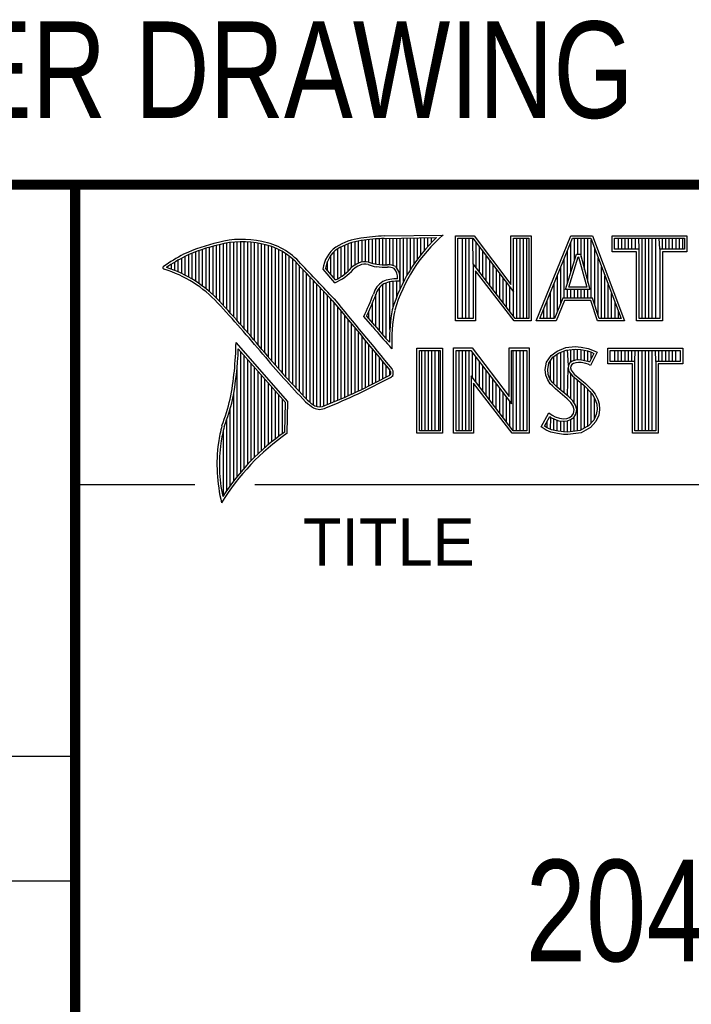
# Model space of a CAD drawing. Header units: inches. Extents: x 0 to 22, y 0 to 17.
# Tile 5 of 10: x 16.3 to 17.6, y 1.3 to 3.3. Entities that reach past the tile are written whole.
import ezdxf
from ezdxf.enums import TextEntityAlignment as Align

# ---------------------------------------------------------------- set-up
doc = ezdxf.new("R2010")
doc.units = ezdxf.units.IN
doc.header["$LTSCALE"] = 1.21
doc.header["$MEASUREMENT"] = 0
doc.layers.get('0').update_dxf_attribs({"linetype": 'CONTINUOUS'})
doc.styles.get("Standard").update_dxf_attribs({"font": 'txt', "width": 0.8})

msp = doc.modelspace()

# ---------------------------------------------------------------- linework, layer by layer
at = {"color": 2, "linetype": 'CONTINUOUS'}
for p, q in [((16.3737, 2.9596), (21.5037, 2.9596)), ((16.3737, 2.9596), (16.3737, 1.2496)), ((16.375, 2.96), (21.5, 2.96)), ((16.9332, 2.8053), (16.9332, 2.849)), ((16.9401, 2.8077), (16.9401, 2.8499)), ((16.9469, 2.8082), (16.9469, 2.8509)), ((16.9537, 2.8069), (16.9537, 2.8518)), ((16.9606, 2.8048), (16.9606, 2.8525)), ((16.9674, 2.8034), (16.9674, 2.8531)), ((16.9742, 2.8027), (16.9742, 2.8536)), ((16.981, 2.8023), (16.981, 2.854)), ((16.9838, 2.8589), (17.0997, 2.8607)), ((16.9839, 2.8541), (17.087, 2.8557)), ((16.9879, 2.802), (16.9879, 2.8542)), ((16.9947, 2.8019), (16.9947, 2.8543)), ((17.0015, 2.8005), (17.0015, 2.8544)), ((17.0083, 2.7963), (17.0083, 2.8545)), ((17.0152, 2.755), (17.0152, 2.8546)), ((17.022, 2.7691), (17.022, 2.8547)), ((17.0288, 2.7817), (17.0288, 2.8548)), ((17.0357, 2.7931), (17.0357, 2.8549)), ((17.0425, 2.8035), (17.0425, 2.855)), ((17.0493, 2.8131), (17.0493, 2.8551)), ((17.0561, 2.822), (17.0561, 2.8552)), ((17.063, 2.8303), (17.063, 2.8553)), ((17.0698, 2.8381), (17.0698, 2.8554)), ((17.0766, 2.8454), (17.0766, 2.8555)), ((17.1243, 2.8592), (17.1609, 2.8592)), ((17.1243, 2.6915), (17.1243, 2.8592)), ((17.1291, 2.8543), (17.1585, 2.8543)), ((17.1291, 2.6963), (17.1291, 2.8543)), ((17.1381, 2.6963), (17.1381, 2.8543)), ((17.1447, 2.6963), (17.1447, 2.8543)), ((17.1514, 2.6963), (17.1514, 2.8543)), ((17.1589, 2.8042), (17.1581, 2.8543)), ((17.1585, 2.8543), (17.2383, 2.7492)), ((17.1609, 2.8592), (17.2334, 2.7636)), ((17.2334, 2.8592), (17.2732, 2.8592)), ((17.2334, 2.7636), (17.2334, 2.8592)), ((17.2383, 2.8543), (17.2684, 2.8543)), ((17.2383, 2.7492), (17.2383, 2.8543)), ((17.2449, 2.6963), (17.2449, 2.8543)), ((17.2515, 2.6963), (17.2515, 2.8543)), ((17.2582, 2.6963), (17.2582, 2.8543)), ((17.2649, 2.6963), (17.2649, 2.8543)), ((17.2684, 2.8543), (17.2684, 2.6963)), ((17.2732, 2.8592), (17.2732, 2.6915)), ((17.2831, 2.6915), (17.3516, 2.8591)), ((17.2903, 2.6964), (17.3548, 2.8542)), ((17.3516, 2.8591), (17.3938, 2.8591)), ((17.3548, 2.8542), (17.3905, 2.8542)), ((17.3583, 2.8098), (17.3583, 2.8542)), ((17.365, 2.8228), (17.365, 2.8542)), ((17.3717, 2.817), (17.3717, 2.8542)), ((17.3784, 2.7925), (17.3784, 2.8542)), ((17.385, 2.7679), (17.385, 2.8542)), ((17.3905, 2.8542), (17.4504, 2.6964)), ((17.3917, 2.7364), (17.3917, 2.851)), ((17.3938, 2.8591), (17.4574, 2.6915)), ((17.4327, 2.8591), (17.5802, 2.8591)), ((17.4327, 2.8278), (17.4327, 2.8591)), ((17.4375, 2.8542), (17.5753, 2.8542)), ((17.4375, 2.8327), (17.4375, 2.8542)), ((17.4451, 2.8327), (17.4451, 2.8542)), ((17.4518, 2.8327), (17.4518, 2.8542)), ((17.4585, 2.8327), (17.4585, 2.8542)), ((17.4652, 2.8327), (17.4652, 2.8542)), ((17.4718, 2.8327), (17.4718, 2.8542)), ((17.4785, 2.8327), (17.4785, 2.8542)), ((17.4859, 2.8327), (17.4852, 2.8542)), ((17.4919, 2.6964), (17.4919, 2.8542)), ((17.4985, 2.6964), (17.4985, 2.8542)), ((17.5052, 2.6964), (17.5052, 2.8542)), ((17.5119, 2.6964), (17.5119, 2.8542)), ((17.5186, 2.6964), (17.5186, 2.8542)), ((17.5269, 2.8327), (17.5252, 2.8542)), ((17.5319, 2.8327), (17.5319, 2.8542)), ((17.5386, 2.8327), (17.5386, 2.8542)), ((17.5453, 2.8327), (17.5453, 2.8542)), ((17.5519, 2.8327), (17.5519, 2.8542)), ((17.5586, 2.8327), (17.5586, 2.8542)), ((17.5653, 2.8327), (17.5653, 2.8542)), ((17.572, 2.8327), (17.572, 2.8542)), ((17.5753, 2.8542), (17.5753, 2.8327)), ((17.5802, 2.8591), (17.5802, 2.8278)), ((16.6192, 2.765), (16.6192, 2.8301)), ((16.626, 2.7601), (16.626, 2.8325)), ((16.6329, 2.7549), (16.6329, 2.8347)), ((16.6397, 2.7492), (16.6397, 2.8367)), ((16.6465, 2.7431), (16.6465, 2.8386)), ((16.6533, 2.7366), (16.6533, 2.8403)), ((16.6602, 2.7295), (16.6602, 2.8419)), ((16.667, 2.7221), (16.667, 2.8435)), ((16.6738, 2.7146), (16.6738, 2.8449)), ((16.6806, 2.707), (16.6806, 2.8459)), ((16.6875, 2.6995), (16.6875, 2.8467)), ((16.6943, 2.6918), (16.6943, 2.8472)), ((16.7011, 2.6841), (16.7011, 2.8474)), ((16.708, 2.6764), (16.708, 2.8474)), ((16.7148, 2.6685), (16.7148, 2.847)), ((16.7216, 2.6607), (16.7216, 2.8465)), ((16.7284, 2.6527), (16.7284, 2.8456)), ((16.7353, 2.6447), (16.7353, 2.8445)), ((16.7421, 2.6366), (16.7421, 2.8431)), ((16.7489, 2.6285), (16.7489, 2.8417)), ((16.7557, 2.6204), (16.7557, 2.84)), ((16.7626, 2.6125), (16.7626, 2.8378)), ((16.7694, 2.6046), (16.7694, 2.8352)), ((16.7762, 2.5968), (16.7762, 2.8321)), ((16.8923, 2.7747), (16.8923, 2.8335)), ((16.8991, 2.7788), (16.8991, 2.8375)), ((16.9059, 2.7837), (16.9059, 2.8408)), ((16.9128, 2.7896), (16.9128, 2.8436)), ((16.9196, 2.7966), (16.9196, 2.8459)), ((16.9264, 2.8018), (16.9264, 2.8477)), ((17.1648, 2.7965), (17.1648, 2.8461)), ((17.1714, 2.7879), (17.1714, 2.8373)), ((17.345, 2.7666), (17.345, 2.8302)), ((17.3517, 2.7882), (17.3517, 2.8465)), ((17.3984, 2.7232), (17.3984, 2.8334)), ((17.4859, 2.8327), (17.4375, 2.8327)), ((17.4859, 2.6964), (17.4859, 2.8327)), ((17.5753, 2.8327), (17.5269, 2.8327)), ((17.5269, 2.8327), (17.5269, 2.6964)), ((16.5782, 2.788), (16.5782, 2.8116)), ((16.5851, 2.7849), (16.5851, 2.8154)), ((16.5919, 2.7815), (16.5919, 2.819)), ((16.5987, 2.7778), (16.5987, 2.8221)), ((16.6055, 2.7738), (16.6055, 2.8249)), ((16.6124, 2.7696), (16.6124, 2.8276)), ((16.7831, 2.5891), (16.7831, 2.8284)), ((16.7899, 2.5815), (16.7899, 2.8242)), ((16.7967, 2.5739), (16.7967, 2.8193)), ((16.8035, 2.5665), (16.8035, 2.8136)), ((16.8786, 2.783), (16.8786, 2.8206)), ((16.8855, 2.7749), (16.8855, 2.8281)), ((17.1781, 2.7792), (17.1781, 2.8285)), ((17.1848, 2.7705), (17.1848, 2.8197)), ((17.1915, 2.7618), (17.1915, 2.8109)), ((17.3383, 2.7364), (17.3383, 2.8138)), ((17.3409, 2.7533), (17.3624, 2.8228)), ((17.3475, 2.7581), (17.3659, 2.8179)), ((17.3624, 2.8228), (17.3701, 2.8228)), ((17.3659, 2.8179), (17.3664, 2.8179)), ((17.3664, 2.8179), (17.3827, 2.7581)), ((17.3701, 2.8228), (17.389, 2.7533)), ((17.4051, 2.7034), (17.4051, 2.8158)), ((17.481, 2.8278), (17.4327, 2.8278)), ((17.481, 2.6915), (17.481, 2.8278)), ((17.5802, 2.8278), (17.5318, 2.8278)), ((17.5318, 2.8278), (17.5318, 2.6915)), ((16.5578, 2.796), (16.5578, 2.7989)), ((16.5646, 2.7936), (16.5646, 2.8033)), ((16.5714, 2.7909), (16.5714, 2.8075)), ((16.8104, 2.5591), (16.8104, 2.807)), ((16.8172, 2.5519), (16.8172, 2.7996)), ((16.824, 2.5447), (16.824, 2.7924)), ((16.8864, 2.7664), (16.8632, 2.7937)), ((16.8877, 2.7723), (16.8682, 2.7952)), ((16.8718, 2.791), (16.8718, 2.8085)), ((17.2418, 2.6963), (17.1589, 2.8042)), ((17.1589, 2.8042), (17.1589, 2.6963)), ((17.1981, 2.7531), (17.1981, 2.8021)), ((17.2048, 2.7445), (17.2048, 2.7933)), ((17.3316, 2.7267), (17.3316, 2.7975)), ((17.4118, 2.6964), (17.4118, 2.7982)), ((16.8308, 2.5375), (16.8308, 2.7853)), ((16.8377, 2.5314), (16.8377, 2.7781)), ((17.2395, 2.6915), (17.1637, 2.7899)), ((17.1637, 2.7899), (17.1637, 2.6915)), ((17.2115, 2.7358), (17.2115, 2.7845)), ((17.2182, 2.7271), (17.2182, 2.7757)), ((17.325, 2.7101), (17.325, 2.7812)), ((17.4184, 2.6964), (17.4184, 2.7806)), ((16.8445, 2.5262), (16.8445, 2.7709)), ((16.8513, 2.523), (16.8513, 2.7637)), ((16.8581, 2.5224), (16.8581, 2.7565)), ((16.9742, 2.672), (16.9742, 2.7568)), ((16.981, 2.664), (16.981, 2.7634)), ((16.9879, 2.6563), (16.9879, 2.7665)), ((16.9947, 2.6748), (16.9947, 2.7683)), ((17.0015, 2.7195), (17.0015, 2.7694)), ((17.0083, 2.7388), (17.0083, 2.7698)), ((17.2248, 2.7184), (17.2248, 2.7669)), ((17.2315, 2.7098), (17.2315, 2.7581)), ((17.3183, 2.6964), (17.3183, 2.7648)), ((17.389, 2.7533), (17.3409, 2.7533)), ((17.345, 2.7364), (17.345, 2.7533)), ((17.3827, 2.7581), (17.3475, 2.7581)), ((17.3517, 2.7364), (17.3517, 2.7533)), ((17.3583, 2.7364), (17.3583, 2.7533)), ((17.365, 2.7364), (17.365, 2.7533)), ((17.3717, 2.7364), (17.3717, 2.7533)), ((17.3784, 2.7364), (17.3784, 2.7533)), ((17.385, 2.7364), (17.385, 2.7533)), ((17.4251, 2.6964), (17.4251, 2.763)), ((16.865, 2.5241), (16.865, 2.7493)), ((16.8718, 2.527), (16.8718, 2.7421)), ((16.8786, 2.5298), (16.8786, 2.7348)), ((16.9674, 2.6802), (16.9674, 2.7444)), ((17.2382, 2.7011), (17.2383, 2.7492)), ((17.3116, 2.6964), (17.3116, 2.7485)), ((17.3356, 2.7364), (17.3195, 2.6964)), ((17.394, 2.7364), (17.3356, 2.7364)), ((17.4074, 2.6964), (17.394, 2.7364)), ((17.4318, 2.6964), (17.4318, 2.7455)), ((16.8855, 2.5327), (16.8855, 2.727)), ((16.8923, 2.5356), (16.8923, 2.7187)), ((16.9606, 2.6882), (16.9606, 2.7266)), ((17.2983, 2.6964), (17.2983, 2.7158)), ((17.3049, 2.6964), (17.3049, 2.7322)), ((17.3388, 2.7316), (17.3228, 2.6915)), ((17.3905, 2.7316), (17.3388, 2.7316)), ((17.4039, 2.6915), (17.3905, 2.7316)), ((17.4385, 2.6964), (17.4385, 2.7279)), ((16.8991, 2.5385), (16.8991, 2.7104)), ((16.9059, 2.5415), (16.9059, 2.7022)), ((16.9128, 2.5446), (16.9128, 2.6939)), ((16.9616, 2.6797), (16.9434, 2.7005)), ((16.9653, 2.6828), (16.9492, 2.7013)), ((16.9537, 2.696), (16.9537, 2.7109)), ((17.1589, 2.6963), (17.1291, 2.6963)), ((17.2684, 2.6963), (17.2418, 2.6963)), ((17.3195, 2.6964), (17.2903, 2.6964)), ((17.4504, 2.6964), (17.4074, 2.6964)), ((17.4451, 2.6964), (17.4451, 2.7103)), ((17.5269, 2.6964), (17.4859, 2.6964)), ((16.9196, 2.5477), (16.9196, 2.6856)), ((16.9264, 2.5508), (16.9264, 2.6774)), ((17.1637, 2.6915), (17.1243, 2.6915)), ((17.2732, 2.6915), (17.2395, 2.6915)), ((17.3228, 2.6915), (17.2831, 2.6915)), ((17.4574, 2.6915), (17.4039, 2.6915)), ((17.5318, 2.6915), (17.481, 2.6915)), ((16.9332, 2.554), (16.9332, 2.6691)), ((16.9401, 2.5573), (16.9401, 2.6608)), ((16.7939, 2.533), (16.6919, 2.6489)), ((16.789, 2.5312), (16.6964, 2.6365)), ((16.9469, 2.5606), (16.9469, 2.6526)), ((16.9537, 2.5639), (16.9537, 2.6443)), ((16.9606, 2.5673), (16.9606, 2.6361)), ((16.999, 2.637), (16.9946, 2.6418)), ((17.0482, 2.6383), (17.0988, 2.6383)), ((17.0482, 2.4708), (17.0482, 2.6383)), ((17.0988, 2.6383), (17.0988, 2.4708)), ((17.1205, 2.6385), (17.1571, 2.6385)), ((17.1205, 2.4708), (17.1205, 2.6385)), ((17.1571, 2.6385), (17.2296, 2.5429)), ((17.2296, 2.6385), (17.2694, 2.6385)), ((17.2296, 2.5429), (17.2296, 2.6385)), ((17.2694, 2.6385), (17.2694, 2.4708)), ((17.3245, 2.6324), (17.3412, 2.639)), ((17.3412, 2.639), (17.3596, 2.641)), ((17.3424, 2.6343), (17.3597, 2.6362)), ((17.3581, 2.6135), (17.3581, 2.636)), ((17.3596, 2.641), (17.372, 2.6402)), ((17.3597, 2.6362), (17.3713, 2.6354)), ((17.3647, 2.6146), (17.3647, 2.6358)), ((17.372, 2.6402), (17.3856, 2.6373)), ((17.3856, 2.6373), (17.3939, 2.6344)), ((17.4242, 2.6383), (17.5717, 2.6383)), ((17.4242, 2.607), (17.4242, 2.6383)), ((17.5717, 2.6383), (17.5717, 2.607)), ((16.7011, 2.3939), (16.7011, 2.6311)), ((16.708, 2.4018), (16.708, 2.6233)), ((16.9674, 2.5708), (16.9674, 2.6278)), ((16.9742, 2.5743), (16.9742, 2.6195)), ((17.0531, 2.6334), (17.0939, 2.6334)), ((17.0531, 2.4756), (17.0531, 2.6334)), ((17.0577, 2.4756), (17.0577, 2.6334)), ((17.0644, 2.4756), (17.0644, 2.6334)), ((17.071, 2.4756), (17.071, 2.6334)), ((17.0777, 2.4756), (17.0777, 2.6334)), ((17.0844, 2.4756), (17.0844, 2.6334)), ((17.0911, 2.4756), (17.0911, 2.6334)), ((17.0939, 2.6334), (17.0939, 2.4756)), ((17.1253, 2.6336), (17.1547, 2.6336)), ((17.1253, 2.4756), (17.1253, 2.6336)), ((17.1311, 2.4756), (17.1311, 2.6336)), ((17.1378, 2.4756), (17.1378, 2.6336)), ((17.1445, 2.4756), (17.1445, 2.6336)), ((17.1511, 2.4756), (17.1511, 2.6336)), ((17.1547, 2.6336), (17.2345, 2.5284)), ((17.1578, 2.5799), (17.1578, 2.6295)), ((17.1645, 2.5712), (17.1645, 2.6207)), ((17.2345, 2.6336), (17.2646, 2.6336)), ((17.2345, 2.5284), (17.2345, 2.6336)), ((17.2379, 2.4756), (17.2379, 2.6336)), ((17.2446, 2.4756), (17.2446, 2.6336)), ((17.2513, 2.4756), (17.2513, 2.6336)), ((17.2579, 2.4756), (17.2579, 2.6336)), ((17.2646, 2.6336), (17.2646, 2.4756)), ((17.3037, 2.6105), (17.3127, 2.6238)), ((17.3083, 2.6086), (17.3162, 2.6204)), ((17.3127, 2.6238), (17.3245, 2.6324)), ((17.3162, 2.6204), (17.3269, 2.6281)), ((17.318, 2.5677), (17.318, 2.6217)), ((17.3247, 2.561), (17.3247, 2.6265)), ((17.3269, 2.6281), (17.3424, 2.6343)), ((17.3314, 2.5555), (17.3314, 2.6299)), ((17.338, 2.5499), (17.338, 2.6326)), ((17.3466, 2.6041), (17.3447, 2.6345)), ((17.3514, 2.6103), (17.3514, 2.6353)), ((17.3713, 2.6354), (17.3843, 2.6326)), ((17.3714, 2.6146), (17.3714, 2.6353)), ((17.3781, 2.6134), (17.3781, 2.6339)), ((17.3843, 2.6326), (17.3921, 2.6299)), ((17.3848, 2.6117), (17.3848, 2.6324)), ((17.3966, 2.6278), (17.3879, 2.6106)), ((17.4031, 2.6301), (17.3899, 2.6036)), ((17.3914, 2.6176), (17.3914, 2.6301)), ((17.3921, 2.6299), (17.3966, 2.6278)), ((17.3939, 2.6344), (17.4031, 2.6301)), ((17.429, 2.6334), (17.5669, 2.6334)), ((17.429, 2.6119), (17.429, 2.6334)), ((17.4382, 2.6119), (17.4382, 2.6334)), ((17.4448, 2.6119), (17.4448, 2.6334)), ((17.4515, 2.6119), (17.4515, 2.6334)), ((17.4582, 2.6119), (17.4582, 2.6334)), ((17.4649, 2.6119), (17.4649, 2.6334)), ((17.4716, 2.6119), (17.4716, 2.6334)), ((17.4774, 2.6119), (17.4782, 2.6334)), ((17.4849, 2.4756), (17.4849, 2.6334)), ((17.4916, 2.4756), (17.4916, 2.6334)), ((17.4983, 2.4756), (17.4983, 2.6334)), ((17.5049, 2.4756), (17.5049, 2.6334)), ((17.5116, 2.4756), (17.5116, 2.6334)), ((17.5185, 2.6119), (17.5183, 2.6334)), ((17.525, 2.6119), (17.525, 2.6334)), ((17.5316, 2.6119), (17.5316, 2.6334)), ((17.5383, 2.6119), (17.5383, 2.6334)), ((17.545, 2.6119), (17.545, 2.6334)), ((17.5517, 2.6119), (17.5517, 2.6334)), ((17.5583, 2.6119), (17.5583, 2.6334)), ((17.5669, 2.6334), (17.5669, 2.6119)), ((16.6943, 2.3857), (16.6943, 2.603)), ((16.7148, 2.4093), (16.7148, 2.6156)), ((16.7216, 2.4165), (16.7216, 2.6078)), ((16.7284, 2.4233), (16.7284, 2.6001)), ((16.981, 2.5778), (16.981, 2.6113)), ((16.9879, 2.5814), (16.9879, 2.603)), ((17.1712, 2.5625), (17.1712, 2.6119)), ((17.1778, 2.5539), (17.1778, 2.6031)), ((17.3009, 2.5961), (17.3037, 2.6105)), ((17.3058, 2.5959), (17.3083, 2.6086)), ((17.3113, 2.5744), (17.3113, 2.6131)), ((17.3447, 2.5443), (17.3461, 2.5993)), ((17.3466, 2.6041), (17.3461, 2.5993)), ((17.3461, 2.5993), (17.3477, 2.5922)), ((17.3497, 2.609), (17.3466, 2.6041)), ((17.3543, 2.6124), (17.3497, 2.609)), ((17.3513, 2.6025), (17.351, 2.5996)), ((17.351, 2.5996), (17.3521, 2.5944)), ((17.3533, 2.6056), (17.3513, 2.6025)), ((17.3565, 2.6079), (17.3533, 2.6056)), ((17.3604, 2.6142), (17.3543, 2.6124)), ((17.3614, 2.6094), (17.3565, 2.6079)), ((17.3664, 2.6148), (17.3604, 2.6142)), ((17.3665, 2.6099), (17.3614, 2.6094)), ((17.3726, 2.6145), (17.3664, 2.6148)), ((17.372, 2.6097), (17.3665, 2.6099)), ((17.3807, 2.6079), (17.372, 2.6097)), ((17.3819, 2.6126), (17.3726, 2.6145)), ((17.3853, 2.6065), (17.3807, 2.6079)), ((17.3873, 2.6109), (17.3819, 2.6126)), ((17.3899, 2.6036), (17.3853, 2.6065)), ((17.3879, 2.6106), (17.3873, 2.6109)), ((17.4726, 2.607), (17.4242, 2.607)), ((17.4774, 2.6119), (17.429, 2.6119)), ((17.4726, 2.4708), (17.4726, 2.607)), ((17.4774, 2.4756), (17.4774, 2.6119)), ((17.5669, 2.6119), (17.5185, 2.6119)), ((17.5185, 2.6119), (17.5185, 2.4756)), ((17.5717, 2.607), (17.5233, 2.607)), ((17.5233, 2.607), (17.5233, 2.4708)), ((16.7353, 2.4299), (16.7353, 2.5923)), ((16.7421, 2.4363), (16.7421, 2.5846)), ((16.9947, 2.5853), (16.9947, 2.5948)), ((17.238, 2.4756), (17.1551, 2.5834)), ((17.1551, 2.5834), (17.1551, 2.4756)), ((17.1845, 2.5452), (17.1845, 2.5943)), ((17.1912, 2.5365), (17.1912, 2.5855)), ((17.302, 2.5852), (17.3009, 2.5961)), ((17.3058, 2.5754), (17.302, 2.5852)), ((17.3068, 2.5863), (17.3058, 2.5959)), ((17.3101, 2.5777), (17.3068, 2.5863)), ((17.3147, 2.571), (17.3101, 2.5777)), ((17.3477, 2.5922), (17.3547, 2.5835)), ((17.3514, 2.5381), (17.3514, 2.5876)), ((17.3521, 2.5944), (17.3582, 2.5869)), ((17.3547, 2.5835), (17.3771, 2.5649)), ((17.3581, 2.5298), (17.3581, 2.5807)), ((17.3582, 2.5869), (17.3804, 2.5685)), ((16.7489, 2.4424), (16.7489, 2.5768)), ((16.7557, 2.4482), (16.7557, 2.569)), ((16.7626, 2.4538), (16.7626, 2.5613)), ((17.2356, 2.4708), (17.1599, 2.5692)), ((17.1599, 2.5692), (17.1599, 2.4708)), ((17.1979, 2.5278), (17.1979, 2.5767)), ((17.2045, 2.5192), (17.2045, 2.5679)), ((17.2112, 2.5105), (17.2112, 2.5591)), ((17.3109, 2.5679), (17.3058, 2.5754)), ((17.3153, 2.5636), (17.3109, 2.5679)), ((17.3243, 2.5614), (17.3147, 2.571)), ((17.321, 2.5578), (17.3153, 2.5636)), ((17.3474, 2.5421), (17.3243, 2.5614)), ((17.3647, 2.4755), (17.3647, 2.5752)), ((17.3714, 2.4763), (17.3714, 2.5696)), ((17.3771, 2.5649), (17.383, 2.559)), ((17.3781, 2.4808), (17.3781, 2.5639)), ((17.3804, 2.5685), (17.3864, 2.5624)), ((17.383, 2.559), (17.3888, 2.5529)), ((17.3864, 2.5624), (17.3925, 2.5561)), ((16.6875, 2.377), (16.6875, 2.5502)), ((16.7694, 2.4592), (16.7694, 2.5535)), ((16.7762, 2.4644), (16.7762, 2.5458)), ((17.2179, 2.5018), (17.2179, 2.5503)), ((17.2246, 2.4931), (17.2246, 2.5415)), ((17.3441, 2.5385), (17.321, 2.5578)), ((17.3554, 2.5341), (17.3474, 2.5421)), ((17.3848, 2.4834), (17.3848, 2.5571)), ((17.3888, 2.5529), (17.3953, 2.5446)), ((17.3914, 2.4908), (17.3914, 2.5495)), ((17.3925, 2.5561), (17.3994, 2.5472)), ((17.3953, 2.5446), (17.4001, 2.535)), ((17.3981, 2.4982), (17.3981, 2.5389)), ((17.3994, 2.5472), (17.4046, 2.5368)), ((16.6806, 2.368), (16.6806, 2.52)), ((16.7831, 2.4694), (16.7831, 2.538)), ((16.788, 2.4729), (16.789, 2.5312)), ((16.7927, 2.4704), (16.7939, 2.533)), ((17.2312, 2.4844), (17.2312, 2.5327)), ((17.3516, 2.5311), (17.3441, 2.5385)), ((17.3559, 2.5241), (17.3516, 2.5311)), ((17.3604, 2.5261), (17.3554, 2.5341)), ((17.3579, 2.5169), (17.3559, 2.5241)), ((17.3629, 2.5171), (17.3604, 2.5261)), ((17.4001, 2.535), (17.4024, 2.5275)), ((17.4024, 2.5275), (17.4031, 2.5174)), ((17.4046, 2.5368), (17.4072, 2.5285)), ((17.4072, 2.5285), (17.408, 2.5172)), ((17.2931, 2.483), (17.3081, 2.5106)), ((17.2995, 2.4845), (17.3097, 2.5034)), ((17.3081, 2.5106), (17.3144, 2.506)), ((17.3097, 2.5034), (17.3119, 2.5018)), ((17.3113, 2.478), (17.3119, 2.5018)), ((17.3119, 2.5018), (17.3189, 2.4983)), ((17.3144, 2.506), (17.3207, 2.5028)), ((17.3207, 2.5028), (17.3291, 2.5)), ((17.3291, 2.5), (17.3366, 2.4991)), ((17.3435, 2.4997), (17.3487, 2.5017)), ((17.3487, 2.5017), (17.3536, 2.5051)), ((17.351, 2.4974), (17.3572, 2.5017)), ((17.3536, 2.5051), (17.3565, 2.5097)), ((17.3565, 2.5097), (17.3579, 2.5169)), ((17.3572, 2.5017), (17.3611, 2.5079)), ((17.3581, 2.4746), (17.3581, 2.5024)), ((17.3611, 2.5079), (17.3629, 2.5171)), ((17.4016, 2.5077), (17.3967, 2.4966)), ((17.4063, 2.5063), (17.4008, 2.4939)), ((17.4031, 2.5174), (17.4016, 2.5077)), ((17.408, 2.5172), (17.4063, 2.5063)), ((16.6738, 2.3584), (16.6738, 2.4982)), ((17.3026, 2.4766), (17.2931, 2.483)), ((17.3049, 2.4809), (17.2995, 2.4845)), ((17.3047, 2.481), (17.3047, 2.4941)), ((17.3132, 2.4775), (17.3049, 2.4809)), ((17.318, 2.4765), (17.318, 2.4986)), ((17.3189, 2.4983), (17.328, 2.4952)), ((17.3247, 2.475), (17.3247, 2.4963)), ((17.328, 2.4952), (17.3365, 2.4942)), ((17.3314, 2.474), (17.3314, 2.4948)), ((17.3365, 2.4942), (17.3446, 2.4949)), ((17.3366, 2.4991), (17.3435, 2.4997)), ((17.338, 2.473), (17.338, 2.494)), ((17.3446, 2.4949), (17.351, 2.4974)), ((17.3447, 2.4728), (17.3447, 2.4949)), ((17.3514, 2.4737), (17.3514, 2.4975)), ((17.3868, 2.4857), (17.3699, 2.4761)), ((17.3899, 2.4818), (17.3714, 2.4714)), ((17.3967, 2.4966), (17.3868, 2.4857)), ((17.4008, 2.4939), (17.3899, 2.4818)), ((16.667, 2.3482), (16.667, 2.477)), ((17.0988, 2.4708), (17.0482, 2.4708)), ((17.0939, 2.4756), (17.0531, 2.4756)), ((17.1599, 2.4708), (17.1205, 2.4708)), ((17.1551, 2.4756), (17.1253, 2.4756)), ((17.2694, 2.4708), (17.2356, 2.4708)), ((17.2646, 2.4756), (17.238, 2.4756)), ((17.3118, 2.4729), (17.3026, 2.4766)), ((17.3254, 2.47), (17.3118, 2.4729)), ((17.3262, 2.4748), (17.3132, 2.4775)), ((17.3369, 2.4683), (17.3254, 2.47)), ((17.3373, 2.4731), (17.3262, 2.4748)), ((17.3452, 2.468), (17.3369, 2.4683)), ((17.345, 2.4729), (17.3373, 2.4731)), ((17.3699, 2.4761), (17.345, 2.4729)), ((17.3714, 2.4714), (17.3452, 2.468)), ((17.5233, 2.4708), (17.4726, 2.4708)), ((17.5185, 2.4756), (17.4774, 2.4756)), ((16.375, 2.37), (16.6109, 2.37)), ((16.7288, 2.37), (21.5, 2.37)), ((13.61, 1.835), (16.375, 1.835)), ((16.375, 1.5888), (13.61, 1.5888))]:
    msp.add_line(p, q, dxfattribs=at)
at = {"color": 7, "linetype": 'CONTINUOUS', "const_width": 0.02}
for points in [[(13.6, 2.9595), (21.5, 2.96)], [(16.375, 2.96), (16.375, 0.5)]]:
    msp.add_lwpolyline(points, dxfattribs=at)
at = {"color": 2, "linetype": 'CONTINUOUS'}
for centre, radius, start, end in [((16.7034, 2.6747), 0.1775, 77.2819, 105.0682), ((16.9502, 2.7423), 0.1128, 96.3009, 123.1685), ((16.9502, 2.7423), 0.108, 96.2443, 123.1259), ((17.0005, 2.4511), 0.4082, 92.3475, 98.8367), ((17.0005, 2.4511), 0.4034, 92.3569, 98.8525), ((17.308, 2.6221), 0.3216, 133.4014, 163.4571), ((17.308, 2.6221), 0.3168, 131.1193, 163.4132), ((16.7315, 2.5144), 0.3399, 102.6162, 114.8514), ((16.7315, 2.5144), 0.3351, 102.5989, 114.8296), ((16.7034, 2.6747), 0.1727, 77.2314, 105.1003), ((16.7222, 2.7226), 0.1221, 40.1653, 80.8429), ((16.7222, 2.7226), 0.1269, 40.2333, 80.7735), ((16.923, 2.7875), 0.0602, 125.032, 174.0466), ((16.923, 2.7875), 0.0554, 125.1142, 171.9572), ((16.7759, 2.4698), 0.3996, 117.9347, 124.5691), ((16.7759, 2.4698), 0.3948, 117.954, 124.0374), ((16.5507, 2.7963), 0.00298, 121.3543, 265.8048), ((16.4773, 2.5601), 0.2445, 43.1672, 72.5708), ((16.4772, 2.5601), 0.2493, 43.1664, 71.8497), ((9.1994, -4.4938), 10.5463, 43.2461, 43.76704), ((9.199, -4.4944), 10.5518, 43.24607, 43.76701), ((16.8429, 2.8642), 0.107, 293.9928, 318.4439), ((16.8429, 2.8642), 0.1022, 295.9966, 318.5916), ((16.9517, 2.7612), 0.0478, 112.9196, 132.2699), ((16.9517, 2.7612), 0.043, 112.6662, 131.9321), ((16.9455, 2.7813), 0.0269, 72.6128, 117.3853), ((16.9455, 2.7813), 0.0221, 72.9381, 117.8635), ((16.977, 2.8697), 0.0718, 249.5515, 263.1636), ((16.977, 2.8697), 0.067, 249.4455, 263.1373), ((16.9944, 3.0501), 0.253, 264.1107, 269.1006), ((16.9944, 3.0501), 0.2482, 264.1189, 269.068), ((16.9917, 2.7681), 0.0339, 64.4685, 92.2537), ((16.9917, 2.7681), 0.0291, 66.3231, 92.5053), ((16.9825, 2.7769), 0.0275, 355.2987, 40.4494), ((16.9825, 2.7769), 0.0323, 347.1178, 42.4037), ((17.0094, 2.698), 0.0767, 89.6565, 111.8738), ((17.0047, 2.732), 0.0441, 122.6948, 163.4996), ((17.0047, 2.732), 0.0393, 123.3496, 163.7165), ((17.0094, 2.698), 0.0719, 86.3769, 111.5054), ((117.1292, 85.4341), 129.954, 219.521832, 219.600442), ((16.5488, 2.8964), 0.4406, 333.6063, 339.8409), ((16.5488, 2.8963), 0.4454, 334.022, 339.8635), ((14.6645, 0.8858), 2.7122, 39.9143, 42.7655), ((14.6639, 0.8852), 2.7178, 39.9159, 42.7668), ((117.205, 85.4976), 130.0576, 219.522219, 219.6006), ((17.3248, 2.6518), 0.3309, 169.2392, 180.3763), ((17.3248, 2.6518), 0.3261, 169.2807, 182.6075), ((17.5234, 3.1364), 0.724, 219.1087, 223.0885), ((17.5234, 3.1364), 0.7192, 219.1032, 222.5932), ((16.0461, 2.6599), 0.6459, 349.0852, 359.0204), ((16.0461, 2.6599), 0.6507, 349.0758, 357.94), ((18.1342, 3.7937), 1.815, 220.0434, 224.0127), ((18.1343, 3.7937), 1.8102, 220.042, 224.0069), ((16.9709, 2.5786), 0.0336, 24.6866, 34.3242), ((16.3916, 3.7016), 1.269, 291.9871, 298.2491), ((16.3917, 3.7016), 1.2737, 291.9984, 298.2504), ((16.98, 2.6057), 0.0252, 299.2501, 311.2614), ((16.98, 2.6057), 0.03, 299.1847, 314.8198), ((16.9709, 2.5786), 0.0288, 26.3697, 33.9), ((16.9687, 2.5899), 0.028, 353.6797, 3.043), ((16.9687, 2.5899), 0.0328, 350.4758, 4.7759), ((16.2632, 2.6388), 0.4292, 339.0712, 346.3669), ((16.2632, 2.6388), 0.434, 339.1085, 346.381), ((16.9079, 2.6176), 0.116, 227.0911, 236.9191), ((16.9079, 2.6176), 0.1112, 227.1627, 236.7917), ((16.8565, 2.5437), 0.0261, 242.8484, 298.0511), ((16.8565, 2.5437), 0.0213, 243.4913, 298.7009), ((17.0658, 2.3848), 0.4141, 165.9359, 170.6858), ((17.0658, 2.3848), 0.4093, 165.9761, 170.6762), ((17.0508, 2.0969), 0.454, 124.6428, 148.5563), ((17.0508, 2.0969), 0.4588, 124.9509, 147.098), ((16.9723, 2.4095), 0.318, 172.3562, 193.7958), ((16.9723, 2.4095), 0.3132, 172.3688, 191.6866)]:
    msp.add_arc(centre, radius, start, end, dxfattribs=at)

# ---------------------------------------------------------------- texts
at = {"color": 7, "linetype": 'CONTINUOUS', "width": 0.8}
msp.add_text('CUSTOMER DRAWING', height=0.19, dxfattribs=at).set_placement((16.3742, 3.0911), align=Align.CENTER)
at = {"color": 2, "linetype": 'CONTINUOUS'}
msp.add_text('TITLE', height=0.093, dxfattribs=at).set_placement((16.8235, 2.21))
at = {"color": 7, "linetype": 'CONTINUOUS', "insert": (18.9387, 1.9646), "char_height": 0.2, "width": 4.8, "attachment_point": 2}
msp.add_mtext('NI PCI-4461, 24 BIT,\\P204.8 kS/s, 2 INPUTS/2 OUTPUTS', dxfattribs=at)

doc.saveas('drawing.dxf')
